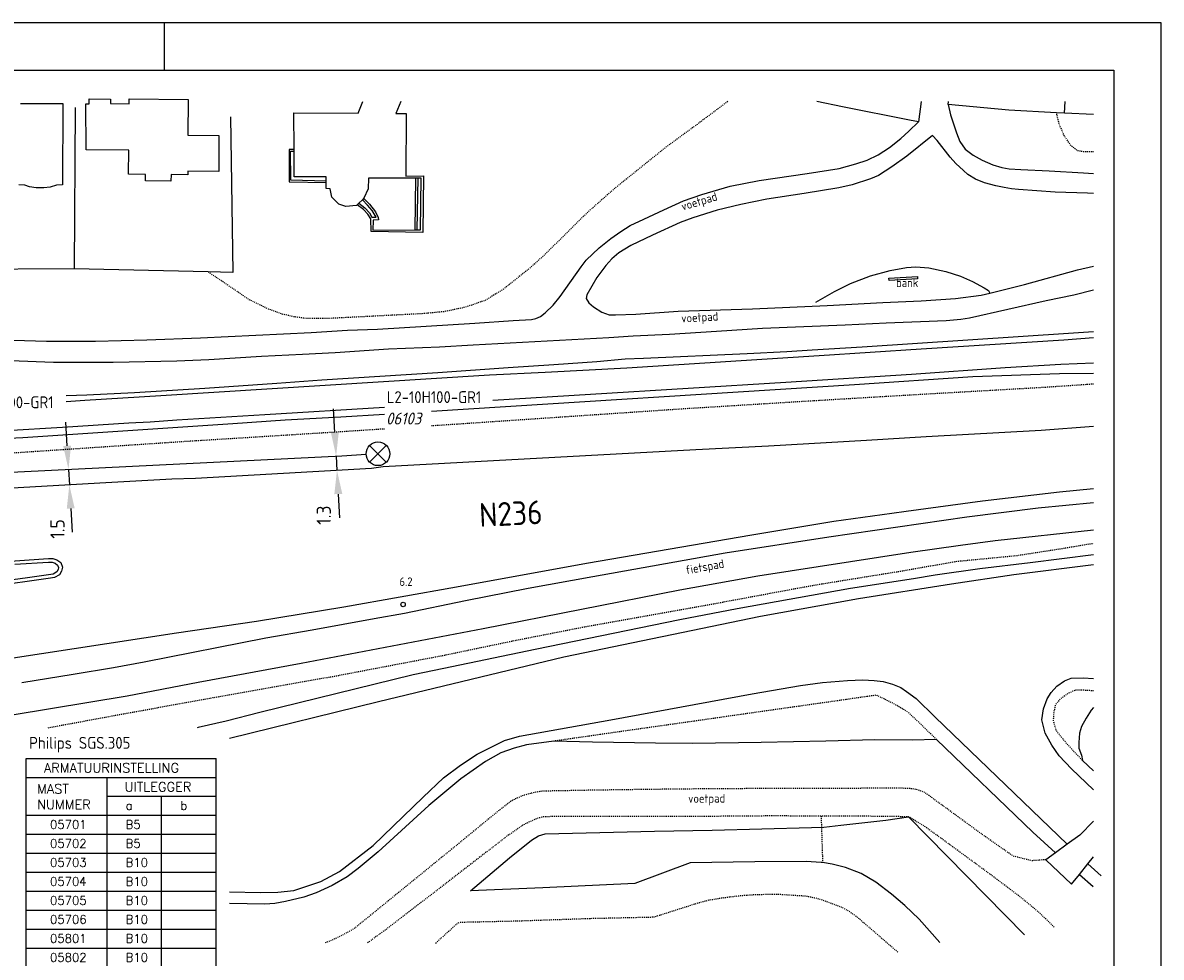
# Model space of a CAD drawing. Extents: x 130725 to 131355, y 479354 to 479502.
# Tile 19 of 19: x 131235 to 131355, y 479404 to 479502. Entities that reach past the tile are written whole.
import ezdxf
from ezdxf.enums import TextEntityAlignment as Align

# ---------------------------------------------------------------- set-up
doc = ezdxf.new("R2010")
doc.units = 0
doc.header["$LTSCALE"] = 5
doc.header["$MEASUREMENT"] = 0
doc.header["$PDMODE"] = 3
doc.linetypes.add('STIPPELFIJN', pattern=[0.003, 0.002, -0.001])
doc.layers.get('0').update_dxf_attribs({"linetype": 'CONTINUOUS'})
doc.layers.get('DEFPOINTS').update_dxf_attribs({"linetype": 'CONTINUOUS'})
for name, color, linetype in [('A00-F', 1, 'CONTINUOUS'), ('A01-F', 1, 'CONTINUOUS'), ('A09-F', 1, 'CONTINUOUS'), ('B52-F', 7, 'CONTINUOUS'), ('C00-F', 3, 'STIPPELFIJN'), ('C000G5-VERH-050', 11, 'CONTINUOUS'), ('C02-T', 3, 'HAAG'), ('C06-F', 3, 'CONTINUOUS'), ('E00-F', 7, 'CONTINUOUS'), ('E01-F', 7, 'CONTINUOUS'), ('E02-F', 7, 'STIPPELFIJN'), ('K01-T', 4, 'CONTINUOUS'), ('KADER1', 3, 'CONTINUOUS'), ('L00-F', 4, 'CONTINUOUS'), ('L02-F', 4, 'BESCH'), ('P03-T', 7, 'CONTINUOUS'), ('P04-T', 7, 'CONTINUOUS'), ('Q83-T', 7, 'CONTINUOUS'), ('SIV-KADER', 7, 'CONTINUOUS'), ('SIV-OV-MAATVOERING', 6, 'CONTINUOUS'), ('SIV-OV-NIEUW-ARM', 2, 'CONTINUOUS'), ('SIV-OV-NIEUW-KABEL', 3, 'CONTINUOUS'), ('SIV-TEKST-025', 7, 'CONTINUOUS'), ('SIV-TEKST-035', 2, 'CONTINUOUS'), ('SIV-TEKST-070', 5, 'CONTINUOUS')]:
    doc.layers.add(name, color=color, linetype=linetype)
doc.styles.add('I050-0', font='ISO.shx', dxfattribs={"height": 2.5})
doc.styles.add('ISO', font='ISO.shx')
doc.styles.add('ROMANS', font='romans.shx')
doc.styles.add('SIMPLEX', font='simplex.shx', dxfattribs={"height": 0.002})
doc.styles.get("Standard").update_dxf_attribs({"font": 'txt.shx'})
doc.linetypes.add('BESCH', pattern='A,0.005,[136,giskit.shx,S=0.001,R=0,X=0,Y=0.0002],0.005', length=0.01)
doc.linetypes.add('HAAG', pattern='A,0.005,-0.002,[135,giskit.shx,S=0.0008,R=45,X=0,Y=0],-0.002,0.005', length=0.014)
doc.dimstyles.get("Standard").update_dxf_attribs({"dimtxt": 0.18, "dimasz": 0.18, "dimexe": 0.18, "dimexo": 0.0625, "dimgap": 0.09, "dimtad": 0, "dimtih": 1, "dimtoh": 1, "dimdec": 4, "dimzin": 0, "dimtxsty": 'STANDARD', "dimcen": 0.09, "dimazin": 3, "dimtfac": 1, "dimtdec": 4, "dimtofl": 0, "dimtmove": 0, "dimatfit": 3, "dimtolj": 1, "dimtzin": 0})

# ---------------------------------------------------------------- blocks, each defined once
blk = doc.blocks.new('PNH-A6')
at = {"layer": 'KADER1', "color": 7}
for p, q in [((1260, 297), (0, 297)), ((1050, 297), (1050, 287)), ((1260, 0), (1260, 297))]:
    blk.add_line(p, q, dxfattribs=at)
at = {"layer": 'KADER1', "color": 21}
for p, q in [((10, 287), (1250, 287)), ((1250, 287), (1250, 10))]:
    blk.add_line(p, q, dxfattribs=at)
blk = doc.blocks.new('*D122')
at = {"layer": 'DEFPOINTS', "color": 0}
for p in [(131267.66, 479456.43), (131267.75, 479454.93), (131267.81, 479454.93)]:
    blk.add_point(p, dxfattribs=at)
at = {"layer": 'SIV-OV-MAATVOERING', "color": 0}
for p, q in [((131267.58, 479458.93), (131267.44, 479461.43)), ((131267.72, 479456.44), (131267.81, 479454.93)), ((131267.95, 479452.44), (131268.09, 479449.94))]:
    blk.add_line(p, q, dxfattribs=at)
for points in [[(131268, 479458.96), (131267.17, 479458.91), (131267.72, 479456.44)], [(131268.37, 479452.46), (131267.53, 479452.42), (131267.81, 479454.93)]]:
    blk.add_solid(points, dxfattribs=at)
at = {"layer": 'SIV-OV-MAATVOERING', "color": 0, "insert": (131266.42, 479450.21), "char_height": 1.5, "attachment_point": 5, "rotation": 90, "style": 'ISO'}
blk.add_mtext('\\A1;1.3', dxfattribs=at)
blk = doc.blocks.new('*D121')
at = {"layer": 'DEFPOINTS', "color": 0}
for p in [(131240.05, 479455.06), (131239.63, 479453.41), (131240.14, 479453.44)]:
    blk.add_point(p, dxfattribs=at)
at = {"layer": 'SIV-OV-MAATVOERING', "color": 0}
for p, q in [((131239.4, 479457.53), (131239.25, 479460.02)), ((131239.54, 479455.03), (131239.63, 479453.41)), ((131239.78, 479450.91), (131239.92, 479448.42))]:
    blk.add_line(p, q, dxfattribs=at)
for points in [[(131239.81, 479457.55), (131238.98, 479457.5), (131239.54, 479455.03)], [(131240.19, 479450.93), (131239.36, 479450.89), (131239.63, 479453.41)]]:
    blk.add_solid(points, dxfattribs=at)
at = {"layer": 'SIV-OV-MAATVOERING', "color": 0, "insert": (131238.38, 479448.76), "char_height": 1.5, "attachment_point": 5, "rotation": 90, "style": 'ISO'}
blk.add_mtext('\\A1;1.5', dxfattribs=at)
blk = doc.blocks.new('OV')
for p, q in [((-0.88, 0.88), (0.88, -0.88)), ((-0.88, -0.88), (0.88, 0.88))]:
    blk.add_line(p, q)
at = {"linetype": 'CONTINUOUS'}
blk.add_circle((0, 0), 1.25, dxfattribs=at)
at = {"layer": 'SIV-TEKST-025', "color": 2, "style": 'ISO'}
blk.add_attdef('MASTGEG.', (-2.7, 6.04), '', height=1.25, dxfattribs=at)
at = {"layer": 'SIV-TEKST-025', "color": 2, "style": 'ISO', "oblique": 13.5}
blk.add_attdef('MASTNR.', (-2.7, 3.8), '', height=1.25, dxfattribs=at)
blk = doc.blocks.new('RONDJE', base_point=(20, 20))
blk.add_circle((20, 20), 0.237)
blk = doc.blocks.new('83')
at = {"linetype": 'CONTINUOUS'}
blk.add_blockref('RONDJE', (0, 0), dxfattribs=at)
at = {"linetype": 'CONTINUOUS', "style": 'ISO'}
blk.add_attdef('83', (0.6, 0), '', height=0.9, dxfattribs=at)
blk = doc.blocks.new('ARMINST')
at = {"layer": 'SIV-KADER', "color": 1}
for p, q in [((0, 0), (0, 26)), ((0, 26), (20, 26)), ((20, 0), (20, 26)), ((0, 24), (20, 24)), ((8.5, 0), (8.5, 24)), ((8.5, 22), (20, 22)), ((14.25, 0), (14.25, 22)), ((0, 20), (20, 20)), ((0, 18), (20, 18)), ((0, 16), (20, 16)), ((0, 14), (20, 14)), ((0, 12), (20, 12)), ((0, 10), (20, 10)), ((0, 8), (20, 8)), ((0, 6), (20, 6)), ((0, 4), (20, 4)), ((0, 2), (20, 2)), ((0, 0), (20, 0))]:
    blk.add_line(p, q, dxfattribs=at)
at = {"layer": 'SIV-TEKST-025', "color": 2, "style": 'SIMPLEX'}
for s, height, p in [('ARMATUURINSTELLING', 1, (1.86, 24.5)), ('MAST', 1, (1.13, 22.29)), ('UITLEGGER', 1, (10.35, 22.5)), ('NUMMER', 1, (1.13, 20.63)), ('a', 0.9, (10.46, 20.58)), ('b', 0.9, (16.21, 20.58))]:
    blk.add_text(s, height=height, dxfattribs=at).set_placement(p)
at = {"layer": 'SIV-TEKST-025', "color": 2, "style": 'ROMANS'}
for p in [(2.49, 18.58), (10.46, 18.58), (16.21, 18.58), (2.49, 16.58), (10.46, 16.58), (16.21, 16.58), (2.49, 14.58), (10.46, 14.58), (16.21, 14.58), (2.49, 12.58), (10.46, 12.58), (16.21, 12.58), (2.49, 10.58), (10.46, 10.58), (16.21, 10.58), (2.49, 8.58), (10.46, 8.58), (16.21, 8.58), (2.49, 6.58), (10.46, 6.58), (16.21, 6.58), (2.49, 4.58), (10.46, 4.58), (16.21, 4.58), (2.49, 2.58), (10.46, 2.58), (16.21, 2.58), (2.49, 0.58), (10.46, 0.58), (16.21, 0.58)]:
    blk.add_attdef('ARMATUUR', p, '', height=0.9, dxfattribs=at)

msp = doc.modelspace()

# ---------------------------------------------------------------- linework, layer by layer
at = {"layer": 'A00-F', "color": 8, "flags": 128}
for points in [[(131234.493, 479493.592), (131238.942, 479493.569), (131238.892, 479484.997), (131238.263, 479484.988), (131237.607, 479484.763), (131236.933, 479484.7), (131236.133, 479484.691), (131235.45, 479484.799), (131234.947, 479484.988), (131234.3, 479485.024)], [(131263.29026663, 479488.73800134), (131263.271, 479492.6), (131270.046, 479492.573), (131270.5183322, 479493.79950355)], [(131274.5168841, 479493.79950355), (131274.016, 479492.543), (131275.091, 479492.543), (131275.061, 479485.94), (131276.907, 479485.947), (131276.835, 479480.001), (131271.412, 479480.082), (131271.381, 479481.432), (131271.046, 479481.934), (131270.593, 479482.408), (131269.92199697, 479482.89500309)], [(131263.29115675, 479488.55500079), (131263.29026663, 479488.73800134)], [(131266.66405171, 479485.41399966), (131266.667, 479485.862), (131263.305, 479485.847), (131263.29115675, 479488.55500079)], [(131269.92199697, 479482.89500309), (131269.874, 479482.848), (131268.745, 479482.715), (131268.006, 479482.98), (131267.251, 479483.72), (131267.103, 479484.585), (131266.659, 479484.632), (131266.66302787, 479485.25699982)], [(131266.66302787, 479485.25699982), (131266.66405171, 479485.41399966)], [(131276.08300019, 479485.71690327), (131271.12, 479485.707), (131271.096, 479484.585), (131270.653, 479483.611), (131270.48691227, 479483.44808957)], [(131276.31599974, 479485.71713346), (131276.08300019, 479485.71690327)], [(131276.23399992, 479480.28300949), (131276.607, 479480.286), (131276.687, 479485.718), (131276.31599974, 479485.71713346)], [(131270.10794186, 479483.07705936), (131269.92199697, 479482.89500309)], [(131270.48691227, 479483.44808957), (131270.10794186, 479483.07705936)], [(131270.10794186, 479483.07705936), (131270.729, 479482.579), (131271.224, 479482.056), (131271.491, 479481.594), (131271.94, 479481.611), (131271.514, 479482.3), (131271.036, 479482.886), (131270.48691227, 479483.44808957)], [(131270.632, 479483.564), (131271.229, 479482.977), (131271.883, 479482.157), (131272.139, 479481.577), (131272.167, 479481.321), (131271.625, 479481.281), (131271.594, 479480.246), (131275.9999995, 479480.28106263)], [(131275.9999995, 479480.28106263), (131276.23399992, 479480.28300949)]]:
    msp.add_lwpolyline(points, dxfattribs=at)
msp.add_lwpolyline([(131245.941, 479494.068), (131252.129, 479494.021), (131252.1, 479490.242), (131255.38, 479490.217), (131255.379, 479486.416), (131252.105, 479486.465), (131252.102, 479486.081), (131250.337, 479486.095), (131250.332, 479485.41), (131247.638, 479485.43), (131247.643, 479486.108), (131245.869, 479486.121), (131245.888, 479488.666), (131241.401, 479488.699), (131241.353, 479493.542), (131241.71, 479493.554), (131241.714, 479494.068), (131243.957, 479494.051), (131243.953, 479493.566), (131245.937, 479493.549)], close=True, dxfattribs=at)
at = {"layer": 'A01-F', "color": 8, "flags": 128}
for points in [[(131263.29026663, 479488.73800134), (131262.784, 479488.729), (131262.775, 479485.327), (131266.66302787, 479485.25699982)], [(131266.66405171, 479485.41399966), (131262.957, 479485.492), (131262.914, 479488.564), (131263.29115675, 479488.55500079)], [(131276.08300019, 479485.71690327), (131275.9999995, 479480.28106263)], [(131276.31599974, 479485.71713346), (131276.23399992, 479480.28300949)]]:
    msp.add_lwpolyline(points, dxfattribs=at)
at = {"layer": 'A09-F', "color": 8, "flags": 128}
msp.add_lwpolyline([(131325.9, 479475.196), (131328.947, 479475.366), (131328.947, 479475.095), (131325.951, 479474.942), (131325.9, 479475.196)], dxfattribs=at)
at = {"layer": 'C00-F', "color": 8, "flags": 128}
for points in [[(131308.95133531, 479493.79950355), (131305.728, 479491.384), (131302.447, 479488.983), (131297.03, 479484.622), (131294.086, 479482.021), (131289.649, 479477.627), (131288.183, 479476.3), (131285.329, 479474.018), (131283.376, 479472.824), (131281.296, 479472.11), (131279.061, 479471.643), (131276.692, 479471.427), (131266.889, 479470.932), (131264.658, 479470.917), (131263.252, 479471.119), (131262.026, 479471.399), (131260.613, 479471.912), (131258.502, 479472.953), (131256.95, 479474.025), (131254.24599856, 479475.83993652)], [(131347.47887156, 479488.49439434), (131347.325, 479488.478), (131346.483, 479488.478), (131345.799, 479488.597), (131345.075, 479489.164), (131344.391, 479490.191), (131343.877, 479491.363), (131343.56300805, 479492.60915599)], [(131347.47887156, 479464.01774323), (131342.374, 479463.669), (131328.193, 479462.859), (131317.229, 479462.202), (131304.52, 479461.418), (131280.948, 479459.822), (131277.77462363, 479459.61401767)], [(131272.8229572, 479459.28948663), (131267.933, 479458.969), (131251.742, 479457.957), (131218.572, 479455.735)], [(131237.38763645, 479427.81669102), (131245.072, 479429.238), (131254.753, 479430.992), (131267.923, 479433.323), (131278.996, 479435.439), (131286.556, 479437.015), (131294.252, 479438.524), (131307.51, 479440.885), (131317.894, 479442.818), (131327.169, 479444.321), (131333.087, 479445.357), (131339.403, 479445.965), (131344.101, 479446.694), (131347.47887156, 479447.26098815)], [(131330.935, 479426.589), (131327.974, 479429.439), (131326.424, 479430.35), (131324.621, 479431.243), (131290.643, 479426.404)], [(131347.47887156, 479431.69796565), (131346.022, 479431.788), (131345.554, 479431.767), (131344.815, 479431.447), (131343.963, 479430.84), (131343.452, 479430.243), (131343.26, 479429.319), (131343.228, 479428.541), (131343.505, 479427.576), (131344.026, 479426.894), (131344.782, 479425.988), (131346.317, 479424.355)], [(131318.78501051, 479418.50156394), (131318.94401859, 479413.60610983)], [(131278.19814761, 479405.12699353), (131280.571, 479407.276), (131280.848, 479407.338), (131286.61, 479407.463), (131294.254, 479407.727), (131301.193, 479407.882), (131305.919, 479409.395), (131307.004, 479409.675), (131308.222, 479409.878), (131310.033, 479410.112), (131311.876, 479410.253), (131314.257, 479410.286), (131317.161, 479410.099), (131318.098, 479409.911), (131319.004, 479409.661), (131320.871, 479408.959), (131321.668, 479408.521), (131322.573, 479407.88), (131326.862, 479404.183)]]:
    msp.add_lwpolyline(points, dxfattribs=at)
at = {"layer": 'C000G5-VERH-050', "flags": 128}
for points in [[(131347.47887156, 479459.5703411), (131341.946, 479459.138), (131329.843, 479458.467), (131323.55, 479458.068), (131313.249, 479457.492), (131305.603, 479457.093), (131272.66191996, 479455.30558934), (131271.433, 479455.141), (131252.908, 479454.087), (131250.421, 479453.996), (131243.486, 479453.628), (131229.257, 479452.811)], [(131229.333, 479434.531), (131250.914, 479437.816), (131259.32, 479439.028), (131268.533, 479440.547), (131280.379, 479442.656), (131294.066, 479445.144), (131311.48, 479448.149), (131320.12, 479449.564), (131326.242, 479450.43), (131327.755, 479450.617), (131335.784, 479451.722), (131343.887, 479452.674), (131347.47887156, 479453.02581522)], [(131347.47887156, 479451.50610003), (131341.625, 479450.933), (131334.128, 479450.002), (131319.584, 479447.911), (131308.698, 479446.2), (131294.758, 479443.729), (131287.954, 479442.487), (131281.353, 479441.191), (131274.927, 479439.86), (131271.71, 479439.289), (131265.184, 479438.097), (131260.33, 479437.267), (131247.491, 479434.725), (131244.274, 479434.136), (131240.016, 479433.412), (131234.619, 479432.564)], [(131233.595, 479429.173), (131245.707, 479431.172), (131253.185, 479432.614), (131264.048, 479434.608), (131283.21, 479438.288), (131303.91, 479442.35), (131312.114, 479443.818), (131328.232, 479446.326), (131333.456, 479447.059), (131337.111, 479447.547), (131347.47887156, 479448.65954542)], [(131121.86752931, 479433.79084722), (131140.14, 479435.299), (131154.941, 479436.356), (131160.731, 479436.747), (131169.075, 479437.232), (131171.404, 479437.474), (131174.239, 479437.685), (131177.567, 479438.139), (131183.285, 479438.957), (131200.622, 479441.863), (131204.937, 479442.525), (131209.234, 479443.222), (131212.471, 479443.676), (131216.67, 479444.159), (131222.315, 479444.613), (131229.404, 479445.08), (131236.91253075, 479445.62411424)], [(131236.91253075, 479445.62411424), (131237.43646701, 479445.65489953), (131237.8779101, 479445.65489953), (131238.30902484, 479445.4891898), (131238.71799511, 479445.20896943), (131238.90343251, 479444.72570832), (131238.81349509, 479444.32638619), (131238.58382164, 479443.9420347), (131238.06270306, 479443.6285162), (131237.63713089, 479443.56684815)], [(131237.63713089, 479443.56684815), (131224.771, 479441.764), (131216.906, 479440.689), (131211.503, 479439.926), (131209.345, 479439.692), (131194.621, 479437.847), (131192.835, 479437.675), (131189.538, 479437.281), (131182.978, 479436.593), (131168.501, 479435.119), (131161.72809691, 479434.57075058)]]:
    msp.add_lwpolyline(points, dxfattribs=at)
at = {"layer": 'C02-T', "color": 8, "flags": 128}
for points in [[(131329.32752935, 479493.79950355), (131329.03, 479491.646), (131328.082, 479491.814), (131321.054, 479493.238), (131318.34050369, 479493.79950355)], [(131343.56300805, 479492.60915599), (131338.568, 479492.867), (131332.165, 479493.462), (131332.20332174, 479493.79950355)], [(131240.232, 479493.17), (131240.123, 479476.16)], [(131256.615, 479492.168), (131256.845, 479475.781), (131254.24599856, 479475.83993652)], [(131344.40199605, 479492.56592353), (131343.56300805, 479492.60915599)], [(131347.47887156, 479492.4071026), (131344.40199605, 479492.56592353)], [(131240.123, 479476.16), (131228.277, 479476.085)], [(131254.24599856, 479475.83993652), (131240.123, 479476.16)], [(131318.234, 479472.637), (131320.198, 479473.791), (131321.866, 479474.603), (131323.986, 479475.414), (131326.068, 479476.006), (131327.767, 479476.302), (131328.749, 479476.38), (131330.12, 479476.287), (131331.908, 479475.867), (131333.451, 479475.399), (131334.71, 479474.839), (131335.942, 479474.168), (131336.425, 479473.872), (131336.56894866, 479473.59320013)]]:
    msp.add_lwpolyline(points, dxfattribs=at)
at = {"layer": 'C02-T', "color": 8, "linetype": 'CONTINUOUS', "flags": 128}
msp.add_lwpolyline([(131344.40199605, 479492.56592353), (131344.47523609, 479493.79950355)], dxfattribs=at)
at = {"layer": 'C06-F', "color": 8, "flags": 128}
for points in [[(131239.31048874, 479462.80281884), (131241.462, 479462.888), (131246.5, 479463.132), (131253.908, 479463.603), (131261.461, 479464.108), (131266.223, 479464.481), (131278.423, 479465.26), (131285.849, 479465.781), (131290.628, 479466.089), (131295.178, 479466.415), (131298.155, 479466.675), (131300.082, 479466.74), (131311, 479467.228), (131315.178, 479467.44), (131317.839, 479467.635), (131323.105, 479467.944), (131345.347, 479469.408), (131347.47887156, 479469.56619213)], [(131347.47887156, 479446.02163198), (131340.801, 479445.177), (131335.482, 479444.572), (131330.792, 479443.894), (131328.517, 479443.511), (131321.878, 479442.469), (131309.965, 479440.353), (131303.904, 479439.171), (131288.692, 479436.066), (131279.064, 479434.068), (131275.827, 479433.378), (131259.675, 479429.42), (131256.159, 479428.519), (131253.206, 479427.842), (131253.10458101, 479427.81669102)], [(131347.47887156, 479429.95801131), (131347.211, 479429.682), (131346.7, 479428.83), (131346.21, 479427.956), (131345.998, 479427.232), (131345.934, 479426.273), (131345.934, 479425.676), (131346.189, 479424.909), (131346.317, 479424.355), (131347.47887156, 479423.28859428)], [(131343.45958891, 479414.64556258), (131341.088, 479416.809), (131330.935, 479426.589), (131328.37, 479426.524), (131324.441, 479426.525), (131319.282, 479426.389), (131312.461, 479426.265), (131305.274, 479426.164), (131301.342, 479426.199), (131294.699, 479426.302), (131290.643, 479426.404), (131287.764, 479426.032), (131286.474, 479425.676), (131285.053, 479425.169), (131283.458, 479424.252), (131280.849, 479422.438), (131277.472, 479419.636), (131272.156, 479414.739), (131270.034, 479412.989), (131268.868, 479412.111), (131267.29, 479411.193), (131265.627, 479410.429), (131264.32, 479409.97), (131262.391, 479409.498), (131261.276, 479409.313), (131260.224, 479409.245), (131256.48056899, 479409.30190561)], [(131318.94401859, 479413.60610983), (131318.798, 479413.631), (131317.204, 479413.709), (131311.812, 479413.671), (131304.998, 479413.592), (131299.171, 479411.409), (131289.498, 479410.946), (131281.874, 479410.637), (131285.99, 479414.112), (131288.307, 479415.968), (131289.014, 479416.43), (131289.748, 479416.623), (131301.228, 479416.932), (131307.308, 479417.027), (131317.787, 479417.315), (131319.071, 479417.334), (131320.868, 479417.566), (131325.603, 479418.069), (131328, 479418.431)], [(131328, 479418.431), (131340.187, 479406.008)], [(131331.278, 479405.184), (131329.094, 479407.641), (131327.606, 479409.072), (131326.214, 479410.291), (131324.538, 479411.562), (131323.011, 479412.451), (131321.349, 479413.09), (131319.938, 479413.438), (131318.94401859, 479413.60610983)], [(131345.97916598, 479412.35486584), (131347.444, 479411.095)]]:
    msp.add_lwpolyline(points, dxfattribs=at)
at = {"layer": 'E00-F', "color": 8, "flags": 128}
for points in [[(131277.77462363, 479461.16619724), (131322.291, 479463.964), (131334.767, 479464.812), (131343.901, 479465.138), (131347.47887156, 479465.18390048)], [(131128.56699752, 479451.44207816), (131136.666, 479451.699), (131140.569, 479451.86), (131143.478, 479452.102), (131152.131, 479453.136), (131156.114, 479453.507), (131157.40929325, 479453.54715122), (131166.851, 479454.105), (131170.655, 479454.38), (131194.22, 479455.931), (131214.344, 479457.207), (131230.936, 479458.207), (131234.731, 479458.401), (131256.838, 479459.868), (131262.349, 479460.272), (131268.222, 479460.579), (131272.8229572, 479460.85784589)]]:
    msp.add_lwpolyline(points, dxfattribs=at)
at = {"layer": 'E01-F', "color": 8, "flags": 128}
for points in [[(131332.165, 479493.462), (131332.397, 479492.4), (131333.027, 479490.478), (131333.409, 479489.583), (131333.956, 479488.786), (131334.784, 479488.139), (131335.727, 479487.618), (131336.855, 479487.112), (131337.824, 479486.838), (131338.592, 479486.697), (131339.83, 479486.614), (131342.792, 479486.481), (131346.418, 479486.266), (131347.47887156, 479486.21931768)], [(131232.598, 479468.669), (131237.227, 479468.542), (131242.394, 479468.542), (131247.792, 479468.671), (131253.428, 479468.903), (131265.102, 479469.461), (131268.915, 479469.701), (131272.063, 479469.822), (131282.328, 479470.457), (131286.348, 479470.731), (131288.287, 479470.842), (131288.732, 479470.919), (131289.246, 479471.159), (131289.743, 479471.536), (131290.561, 479472.321), (131291.315, 479473.247), (131293.506, 479476.365), (131294.051, 479477.065), (131295.404, 479478.386), (131296.634, 479479.361), (131297.696, 479480.098), (131298.671, 479480.713), (131300.108, 479481.413), (131302.215, 479482.391), (131304.286, 479483.314), (131306.235, 479483.997), (131309.199, 479484.871), (131312.28, 479485.485), (131317.328, 479486.22), (131320.681, 479486.75), (131322.457, 479487.211), (131323.637, 479487.604), (131324.802, 479488.186), (131325.982, 479488.938), (131327.164, 479489.897), (131328.02, 479490.669), (131329.03, 479491.646)], [(131347.47887156, 479484.10292888), (131346.846, 479484.14), (131343.417, 479484.237), (131339.56, 479484.508), (131338.818, 479484.595), (131338.055, 479484.716), (131337.193, 479484.901), (131335.989, 479485.236), (131335.029, 479485.597), (131334.243, 479486.11), (131333.763, 479486.525), (131332.989, 479487.278), (131332.358, 479487.931), (131330.998, 479489.676), (131330.529, 479490.211), (131327.815, 479488.051), (131326.246, 479486.906), (131324.83, 479485.98), (131323.982, 479485.631), (131322.042, 479485.021), (131320.658, 479484.694), (131317.007, 479484.106), (131313.062, 479483.508), (131310.351, 479482.94), (131307.845, 479482.331), (131305.271, 479481.544), (131303.934, 479481.055), (131301.038, 479479.717), (131298.749, 479478.606), (131297.484, 479477.842), (131296.742, 479477.209), (131296.109, 479476.532), (131295.171, 479475.265), (131294.113, 479473.409), (131294.064, 479473.026), (131294.326, 479472.567), (131294.806, 479472.152), (131295.701, 479471.606), (131296.465, 479471.312), (131297.141, 479471.301), (131299.295, 479471.389), (131303.732, 479471.716), (131311.553, 479471.945), (131319.413, 479472.316), (131325.297, 479472.62), (131329.329, 479472.793), (131332.946, 479473.032), (131335.625, 479473.401), (131336.56894866, 479473.59320013)], [(131336.56894866, 479473.59320013), (131340.196, 479474.524), (131345.77, 479476.063), (131347.47887156, 479476.43495998)], [(131347.47887156, 479473.9222398), (131345.392, 479473.407), (131342.482, 479472.781), (131334.408, 479470.976), (131333.496, 479470.813), (131331.938, 479470.695), (131325.621, 479470.45), (131321.335, 479470.242), (131312.603, 479469.88), (131307.782, 479469.563), (131302.838, 479469.263), (131298.985, 479469.073), (131296.441, 479468.91), (131282.14, 479468.131), (131278.619, 479467.913), (131273.237, 479467.695), (131267.609, 479467.324), (131264.174, 479467.125), (131259.87, 479466.916), (131254.332, 479466.589), (131250.935, 479466.444), (131244.246, 479466.309), (131237.958, 479466.291), (131233.445, 479466.456)], [(131233.874, 479445.052), (131237.448, 479445.262), (131237.805, 479445.262), (131238.125, 479445.139), (131238.395, 479444.954), (131238.494, 479444.696), (131238.444, 479444.474), (131238.297, 479444.228), (131237.928, 479444.006), (131235.209, 479443.612), (131228.008, 479442.617)]]:
    msp.add_lwpolyline(points, dxfattribs=at)
at = {"layer": 'E02-F', "color": 8, "flags": 128}
for points in [[(131342.46, 479413.916), (131340.972, 479413.796), (131339.006, 479414.297), (131335.818, 479416.532), (131330.69, 479420.271), (131330.154, 479420.679), (131329.638, 479421.023), (131328.972, 479421.281), (131328.232, 479421.399), (131327.276, 479421.442), (131313.383, 479421.41), (131306.875, 479421.378), (131300.539, 479421.313), (131294.361, 479421.227), (131289.4, 479421.131), (131288.322, 479420.937), (131287.398, 479420.669), (131286.593, 479420.325), (131286.013, 479419.992), (131284.886, 479419.121), (131280.633, 479415.626), (131269.634, 479406.667), (131268.496, 479406.022), (131267.358, 479405.464), (131266.53350975, 479405.12699353)], [(131318.78501051, 479418.50156394), (131313.694, 479418.525), (131305.602, 479418.463), (131297.571, 479418.478), (131290.869, 479418.462), (131289.558, 479418.431), (131288.949, 479418.275), (131288.184, 479417.947), (131287.434, 479417.587), (131285.71, 479416.391), (131278.981, 479411.187), (131272.871, 479406.496), (131270.99313206, 479405.12699353)], [(131328, 479418.431), (131325.158, 479418.478), (131318.78501051, 479418.50156394)], [(131343.334, 479406.816), (131341.561, 479408.508), (131339.781, 479409.977), (131336.143, 479412.712), (131329.78, 479417.368), (131328, 479418.431)]]:
    msp.add_lwpolyline(points, dxfattribs=at)
at = {"layer": 'K01-T', "color": 8, "flags": 128}
for points in [[(131347.47887156, 479417.98598306), (131346.014, 479416.513), (131344.70629946, 479415.55595869)], [(131344.70629946, 479415.55595869), (131343.45958891, 479414.64556258)], [(131343.45958891, 479414.64556258), (131342.46, 479413.916), (131345.142, 479411.319), (131345.97916598, 479412.35486584)], [(131346.88391745, 479413.47406672), (131347.47887156, 479414.21019689)], [(131345.97916598, 479412.35486584), (131346.88391745, 479413.47406672)]]:
    msp.add_lwpolyline(points, dxfattribs=at)
at = {"layer": 'L00-F', "color": 8, "linetype": 'CONTINUOUS', "flags": 128}
for points in [[(131239.31048874, 479462.19344234), (131241.277, 479462.32), (131249.253, 479462.805), (131283.883, 479464.998), (131289.741, 479465.289), (131298.344, 479465.742), (131318.575, 479467.028), (131329.306, 479467.735), (131344.349, 479468.7), (131347.47887156, 479468.93327886)], [(131284.2231642, 479462.31269511), (131315.077, 479464.236), (131328.305, 479465.074), (131338.183, 479465.782), (131344.016, 479466.117), (131347.47887156, 479466.25380623)], [(131232.96839816, 479459.14367626), (131238.904, 479459.478), (131245.886, 479459.946), (131248.135, 479460.059), (131250.933, 479460.269), (131260.197, 479460.815), (131272.8229572, 479461.60205174)]]:
    msp.add_lwpolyline(points, dxfattribs=at)
at = {"layer": 'L00-F', "color": 8, "flags": 128}
msp.add_lwpolyline([(131346.88391745, 479413.47406672), (131348.283, 479412.215)], dxfattribs=at)
at = {"layer": 'L02-F', "color": 8, "linetype": 'BESCH', "flags": 128}
msp.add_lwpolyline([(131347.47887156, 479444.96793636), (131339.09, 479443.927), (131332.502, 479442.928), (131322.736, 479441.398), (131312.401, 479439.523), (131291.70128999, 479435.26225586), (131272.171, 479430.556), (131256.48056899, 479426.68051544)], dxfattribs=at)
at = {"layer": 'L02-F', "color": 8, "flags": 128}
for points in [[(131256.48056899, 479410.51036859), (131259.74, 479410.454), (131261.593, 479410.488), (131263.278, 479410.672), (131266.127, 479411.605), (131268.079, 479412.657), (131271.612, 479415.425), (131276.88, 479420.495), (131279.027, 479422.525), (131280.829, 479423.862), (131282.582, 479425.031), (131284.534, 479426), (131285.435, 479426.467), (131287.03, 479426.935), (131296.655, 479428.666), (131311.525, 479431.403), (131316.61, 479432.282), (131318.923, 479432.598), (131321.559, 479432.799), (131323.178, 479432.865), (131324.379, 479432.799), (131325.314, 479432.698), (131326.315, 479432.414), (131327.183, 479432.047), (131327.792, 479431.629), (131328.793, 479430.894), (131330.786, 479428.93), (131344.70629946, 479415.55595869)], [(131347.47887156, 479421.28975937), (131345.145, 479423.489), (131343.851, 479424.863), (131343.064, 479425.992), (131342.361, 479427.249), (131342.042, 479428.656), (131342.191, 479429.806), (131342.574, 479430.872), (131343.021, 479431.532), (131343.617, 479432.193), (131344.405, 479432.768), (131345.107, 479433.024), (131346.384, 479433.066), (131347.47887156, 479433.01176861)]]:
    msp.add_lwpolyline(points, dxfattribs=at)
at = {"layer": 'SIV-OV-NIEUW-KABEL'}
for p, q in [((131230.69306871, 479454.59448833), (131268.32867595, 479456.46676392)), ((131268.32867595, 479456.46676392), (131270.89261998, 479456.63096969))]:
    msp.add_line(p, q, dxfattribs=at)

# ---------------------------------------------------------------- block references
at = {"layer": 'Q83-T'}
ref = msp.add_blockref('83', (131274.7699418, 479440.80539245), dxfattribs=at)
ref.add_attrib('83', '6.2', (131274.3888258, 479442.75431417), dxfattribs={"layer": '0', "color": 0, "height": 0.9, "style": 'ISO'})
at = {"layer": 'SIV-OV-MAATVOERING', "xscale": 0.5, "yscale": 0.5, "zscale": 0.5}
msp.add_blockref('PNH-A6', (130724.59881966, 479353.58997539), dxfattribs=at)
at = {"layer": 'SIV-OV-MAATVOERING'}
ref = msp.add_blockref('ARMINST', (131235.0988198, 479398.5899754), dxfattribs=at)
ref.add_attrib('ARMATUUR', '05701', (131237.58493416, 479417.16750946), dxfattribs={"layer": 'SIV-TEKST-025', "color": 2, "height": 0.9, "style": 'ROMANS'})
ref.add_attrib('ARMATUUR', 'B5', (131245.55982395, 479417.16750946), dxfattribs={"layer": 'SIV-TEKST-025', "color": 2, "height": 0.9, "style": 'ROMANS'})
ref.add_attrib('ARMATUUR', '05702', (131237.58493416, 479415.16750946), dxfattribs={"layer": 'SIV-TEKST-025', "color": 2, "height": 0.9, "style": 'ROMANS'})
ref.add_attrib('ARMATUUR', 'B5', (131245.55982395, 479415.16750946), dxfattribs={"layer": 'SIV-TEKST-025', "color": 2, "height": 0.9, "style": 'ROMANS'})
ref.add_attrib('ARMATUUR', '05703', (131237.58493416, 479413.16750946), dxfattribs={"layer": 'SIV-TEKST-025', "color": 2, "height": 0.9, "style": 'ROMANS'})
ref.add_attrib('ARMATUUR', 'B10', (131245.55982395, 479413.16750946), dxfattribs={"layer": 'SIV-TEKST-025', "color": 2, "height": 0.9, "style": 'ROMANS'})
ref.add_attrib('ARMATUUR', '05704', (131237.58493416, 479411.16750946), dxfattribs={"layer": 'SIV-TEKST-025', "color": 2, "height": 0.9, "style": 'ROMANS'})
ref.add_attrib('ARMATUUR', 'B10', (131245.55982395, 479411.16750946), dxfattribs={"layer": 'SIV-TEKST-025', "color": 2, "height": 0.9, "style": 'ROMANS'})
ref.add_attrib('ARMATUUR', '05705', (131237.58493416, 479409.16750946), dxfattribs={"layer": 'SIV-TEKST-025', "color": 2, "height": 0.9, "style": 'ROMANS'})
ref.add_attrib('ARMATUUR', 'B10', (131245.55982395, 479409.16750946), dxfattribs={"layer": 'SIV-TEKST-025', "color": 2, "height": 0.9, "style": 'ROMANS'})
ref.add_attrib('ARMATUUR', '05706', (131237.58493416, 479407.16750946), dxfattribs={"layer": 'SIV-TEKST-025', "color": 2, "height": 0.9, "style": 'ROMANS'})
ref.add_attrib('ARMATUUR', 'B10', (131245.55982395, 479407.16750946), dxfattribs={"layer": 'SIV-TEKST-025', "color": 2, "height": 0.9, "style": 'ROMANS'})
ref.add_attrib('ARMATUUR', '05801', (131237.58493416, 479405.16750946), dxfattribs={"layer": 'SIV-TEKST-025', "color": 2, "height": 0.9, "style": 'ROMANS'})
ref.add_attrib('ARMATUUR', 'B10', (131245.55982395, 479405.16750946), dxfattribs={"layer": 'SIV-TEKST-025', "color": 2, "height": 0.9, "style": 'ROMANS'})
ref.add_attrib('ARMATUUR', '05802', (131237.58493416, 479403.16750946), dxfattribs={"layer": 'SIV-TEKST-025', "color": 2, "height": 0.9, "style": 'ROMANS'})
ref.add_attrib('ARMATUUR', 'B10', (131245.55982395, 479403.16750946), dxfattribs={"layer": 'SIV-TEKST-025', "color": 2, "height": 0.9, "style": 'ROMANS'})
ref.add_attrib('ARMATUUR', '05803', (131237.58493416, 479401.16750946), dxfattribs={"layer": 'SIV-TEKST-025', "color": 2, "height": 0.9, "style": 'ROMANS'})
ref.add_attrib('ARMATUUR', 'B10', (131245.55982395, 479401.16750946), dxfattribs={"layer": 'SIV-TEKST-025', "color": 2, "height": 0.9, "style": 'ROMANS'})
ref.add_attrib('ARMATUUR', '05804', (131237.58493416, 479399.16750946), dxfattribs={"layer": 'SIV-TEKST-025', "color": 2, "height": 0.9, "style": 'ROMANS'})
ref.add_attrib('ARMATUUR', 'B10', (131245.55982395, 479399.16750946), dxfattribs={"layer": 'SIV-TEKST-025', "color": 2, "height": 0.9, "style": 'ROMANS'})
at = {"layer": 'SIV-OV-NIEUW-ARM'}
ref = msp.add_blockref('OV', (131272.12654864, 479456.68386465), dxfattribs=at)
ref.add_attrib('MASTGEG.', 'L2-10H100-GR1', (131273.04860234, 479462.02584725), dxfattribs={"layer": 'SIV-TEKST-025', "color": 2, "height": 1.25, "style": 'ISO'})
ref.add_attrib('MASTNR.', '06103', (131272.98575204, 479459.76487045), dxfattribs={"layer": 'SIV-TEKST-025', "color": 2, "height": 1.25, "style": 'ISO', "oblique": 13.5})
ref = msp.add_blockref('OV', (131229.41596713, 479454.56320491), dxfattribs=at)
ref.add_attrib('MASTGEG.', 'L1-10H100-GR1', (131228.22118583, 479461.47977434), dxfattribs={"layer": 'SIV-TEKST-025', "color": 2, "height": 1.25, "style": 'ISO'})
ref.add_attrib('MASTNR.', '06102', (131228.11484431, 479459.460304), dxfattribs={"layer": 'SIV-TEKST-025', "color": 2, "height": 1.25, "style": 'ISO', "oblique": 13.5})

# ---------------------------------------------------------------- texts
at = {"layer": 'B52-F', "color": 8, "style": 'ISO'}
msp.add_text('bank', height=0.9, dxfattribs=at).set_placement((131327.85257205, 479474.24445193), align=Align.CENTER)
at = {"layer": 'P03-T', "color": 8, "style": 'ISO'}
msp.add_text('fietspad', height=0.9, rotation=10.144974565, dxfattribs=at).set_placement((131306.61678019, 479444.33293145), align=Align.CENTER)
at = {"layer": 'P04-T', "color": 8, "style": 'ISO'}
for rotation, p in [(17.0010020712, (131306.07242166, 479482.84354188)), (3.4724279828, (131306.03087524, 479470.60957258)), (0.4389852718, (131306.74014588, 479419.91781981))]:
    msp.add_text('voetpad', height=0.9, rotation=rotation, dxfattribs=at).set_placement(p, align=Align.CENTER)
at = {"layer": 'SIV-TEKST-035', "style": 'ISO'}
msp.add_text('Philips SGS.305', height=1.25, dxfattribs=at).set_placement((131235.39456882, 479425.60099777))
at = {"layer": 'SIV-TEKST-070', "style": 'I050-0'}
msp.add_text('N236', height=2.5, rotation=2.8709059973, dxfattribs=at).set_placement((131282.8440309, 479448.96170042))

# ---------------------------------------------------------------- dimensions: what is measured, and where the dimension line sits
at = {"layer": 'SIV-OV-MAATVOERING'}
for base, p1, p2, angle, text, override, picture, middle in [((131267.8089185, 479454.93480395), (131267.663542, 479456.4336752), (131267.74901582, 479454.93139572), 273.2563948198, '1.3', {"dimtxt": 1.5, "dimasz": 2.5, "dimexe": 1.25, "dimexo": 0.625, "dimgap": 0.625, "dimtad": 1, "dimjust": 2, "dimtih": 0, "dimtoh": 0, "dimdec": 8, "dimzin": 8, "dimtxsty": 'ISO', "dimcen": 2.5, "dimse1": 1, "dimse2": 1, "dimtdec": 8, "dimtofl": 1, "dimtmove": 2}, '*D122', (131266.41710265, 479450.21340293)), ((131239.63375213, 479453.40681183), (131240.04851085, 479455.05989774), (131240.14175287, 479453.43598019), 273.286197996, '1.5', {"dimtxt": 1.5, "dimasz": 2.5, "dimexe": 1.25, "dimexo": 0.625, "dimgap": 0.625, "dimtad": 1, "dimtih": 0, "dimtoh": 0, "dimdec": 8, "dimzin": 8, "dimtxsty": 'ISO', "dimcen": 2.5, "dimse1": 1, "dimse2": 1, "dimtdec": 8, "dimtofl": 1, "dimtmove": 2}, '*D121', (131238.3803284, 479448.76030601))]:
    dim = msp.add_linear_dim(base=base, p1=p1, p2=p2, angle=angle, text=text, dimstyle='STANDARD', override=override, dxfattribs=at)
    dim.commit()
    dim.dimension.update_dxf_attribs({"geometry": picture, "text_midpoint": middle, "dimtype": 161, "text_rotation": 90})

doc.saveas('drawing.dxf')
